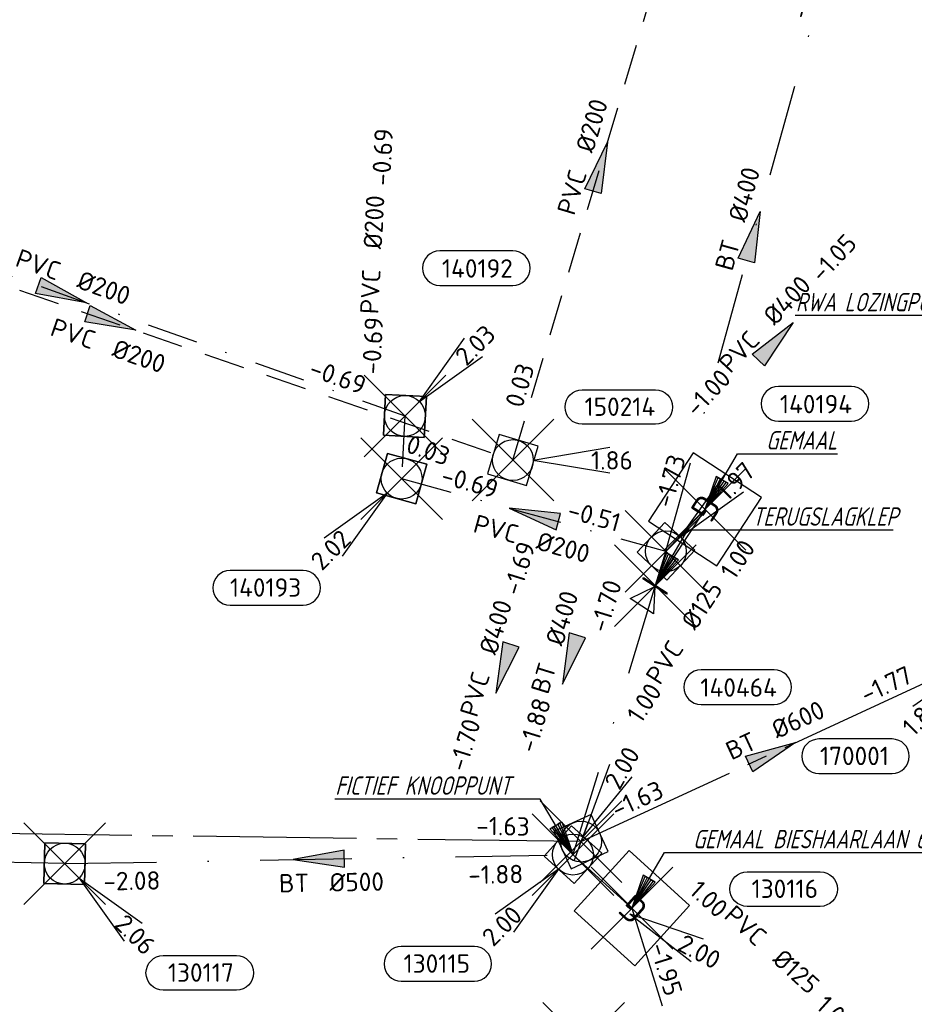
# Model space of a CAD drawing. Header units: metres. Extents: x 153343 to 157271, y 461673 to 467005.
# Tile 149 of 191: x 153904 to 153970, y 466646 to 466718. Entities that reach past the tile are written whole.
import ezdxf
from ezdxf.enums import TextEntityAlignment as Align
from ezdxf.lldxf.tags import DXFTag

# ---------------------------------------------------------------- set-up
doc = ezdxf.new("R2010")
doc.units = ezdxf.units.M
doc.header["$LTSCALE"] = 0.75
doc.header["$PDMODE"] = 3
doc.header["$PDSIZE"] = 3
for name, pattern in [('RI-GWA_BETON', [22, 16, -2, 2, -2]), ('RI-HWA_PVC', [6.4, 4, -2.4]), ('RI-RELINEN', [38, 10, -4, 0, -4, 4, -4, 4, -4, 0, -4]), ('RI-VWA_BETON', [19, 9, -5, 0, -5]), ('RI-VWA_PVC', [11, 5, -3, 0, -3])]:
    doc.linetypes.add(name, pattern=pattern)
doc.layers.get('0').update_dxf_attribs({"lineweight": 25})
doc.layers.get('defpoints').update_dxf_attribs({"lineweight": 25})
for name, color, linetype in [('B-OI-RI-AANPIJLING', 1, 'Continuous'), ('B-OI-RI-GWA_RIOOLPUT_INSPECTIEPUT-S @ 0.75', 11, 'Continuous'), ('B-OI-RI-GWA_TRANSPORTLEIDING_BETON_500-G', 11, 'RI-GWA_BETON'), ('B-OI-RI-GWA_TRANSPORTLEIDING_BETON_600-G', 11, 'RI-GWA_BETON'), ('B-OI-RI-HWA_PUTNUMMER-S @ 0.75', 151, 'Continuous'), ('B-OI-RI-HWA_TRANSPORTLEIDING_PVC_200-G', 151, 'RI-HWA_PVC'), ('B-OI-RI-PERSLEIDING_TRANSPORTLEIDING_PVC_125-G', 210, 'RI-PERS'), ('B-OI-RI-VWA_PUTNUMMER-S @ 0.75', 33, 'Continuous'), ('B-OI-RI-VWA_TRANSPORTLEIDING_B+RELINED_280-G', 33, 'RI-RELINEN'), ('B-OI-RI-VWA_TRANSPORTLEIDING_BETON_400-G', 33, 'RI-VWA_BETON'), ('B-OI-RI-VWA_TRANSPORTLEIDING_BETON_500-G', 33, 'RI-VWA_BETON'), ('B-OI-RI-VWA_TRANSPORTLEIDING_PVC_200-G', 33, 'RI-VWA_PVC'), ('B-OI-RI-VWA_TRANSPORTLEIDING_PVC_400-G', 33, 'RI-VWA_PVC'), ('fictief knooppunt', 7, 'Continuous'), ('gemaal', 7, 'Continuous')]:
    doc.layers.add(name, color=color, linetype=linetype)
for name, color, linetype, lineweight in [('B-OI-RI-GWA_PUTNUMMER-S @ 0.75', 11, 'Continuous', 25), ('B-OI-RI-GWA_STROOMRICHTING-S @ 0.75', 11, 'Continuous', 25), ('B-OI-RI-HWA_RIOOLPUT_INSPECTIEPUT-S', 151, 'Continuous', 25), ('B-OI-RI-HWA_STROOMRICHTING-S @ 0.75', 151, 'Continuous', 25), ('B-OI-RI-PERSLEIDING_GEMAAL-S @ 0.75', 210, 'Continuous', 25), ('B-OI-RI-VWA_HULPSTUK-S @ 0.75', 33, 'Continuous', 25), ('B-OI-RI-VWA_RIOOLPUT_INSPECTIEPUT_BETON-S', 33, 'Continuous', 25), ('B-OI-RI-VWA_STROOMRICHTING-S @ 0.75', 33, 'Continuous', 25), ('N-OI-RI-BIJZONDERDERHEDEN-T18', 134, 'Continuous', 18)]:
    doc.layers.add(name, color=color, linetype=linetype, lineweight=lineweight)
for name, color, linetype, plot in [('inspectieput', 7, 'Continuous', False), ('schildmuur', 7, 'Continuous', False), ('terugslagklep', 7, 'Continuous', False)]:
    doc.layers.add(name, color=color, linetype=linetype, plot=plot)
doc.styles.add('NLCS-ISO', font='isocpeur.ttf')
doc.styles.add('NLCS-ISO-M750-T18_CURSIEF', font='NLCS-ISO.ttf', dxfattribs={"oblique": 15, "height": 1.35})
doc.styles.get("Standard").update_dxf_attribs({"font": 'txt.shx'})
tags = doc.linetypes.add('RI-PERS', pattern='A,7,-2,["P",Standard,S=1.8,R=0,X=-0.5,Y=-0.9],-2,7,-2,[102,NLCS.SHX,S=1,R=180,X=0,Y=0],-2', length=22).pattern_tags.tags
tags[6] = DXFTag(74, 10)

# ---------------------------------------------------------------- blocks, each defined once
blk = doc.blocks.new('*U35')
at = {"ltscale": 0.1, "style": 'NLCS-ISO'}
for tag, p in [('BOBL', (-5.662, 0)), ('MAT', (-1, 0.5))]:
    blk.add_attdef(tag, text='', height=1.8, dxfattribs=at).set_placement(p, align=Align.BOTTOM_RIGHT)
for tag, p in [('DIA', (1, 0.5)), ('BOBR', (7.216, 0.003))]:
    blk.add_attdef(tag, text='', height=1.8, dxfattribs=at).set_placement(p, align=Align.BOTTOM_LEFT)
at = {"layer": 'defpoints', "ltscale": 0.1, "style": 'NLCS-ISO', "flags": 1}
blk.add_attdef('JVA', text='', height=1.8, dxfattribs=at).set_placement((0, -1), align=Align.TOP_CENTER)
blk = doc.blocks.new('*U2411')
at = {"ltscale": 0.1}
blk.add_hatch(color=256, dxfattribs=at).paths.add_polyline_path([(-2.5, 0), (2.5, -0.833), (2.5, 0.833)])
at = {"ltscale": 0.1, "flags": 128}
blk.add_lwpolyline([(-2.5, 0), (2.5, -0.833), (2.5, 0.833)], close=True, dxfattribs=at)
at = {"ltscale": 0.1, "style": 'NLCS-ISO'}
for tag, p in [('BOBL', (-14.022, 0)), ('MAT', (-1, 0.5))]:
    blk.add_attdef(tag, text='', height=1.8, dxfattribs=at).set_placement(p, align=Align.BOTTOM_RIGHT)
for tag, p in [('DIA', (1, 0.5)), ('BOBR', (13.076, -0.001))]:
    blk.add_attdef(tag, text='', height=1.8, dxfattribs=at).set_placement(p, align=Align.BOTTOM_LEFT)
at = {"layer": 'defpoints', "ltscale": 0.1, "style": 'NLCS-ISO', "flags": 1}
blk.add_attdef('JVA', text='', height=1.8, dxfattribs=at).set_placement((0, -1), align=Align.TOP_CENTER)
blk = doc.blocks.new('*U2423')
at = {"ltscale": 0.1}
blk.add_hatch(color=256, dxfattribs=at).paths.add_polyline_path([(2.5, 0), (-2.5, -0.833), (-2.5, 0.833)])
at = {"ltscale": 0.1, "flags": 128}
blk.add_lwpolyline([(2.5, 0), (-2.5, -0.833), (-2.5, 0.833)], close=True, dxfattribs=at)
at = {"ltscale": 0.1, "style": 'NLCS-ISO'}
for tag, p in [('BOBL', (-20.642, 0)), ('MAT', (-1, 0.5))]:
    blk.add_attdef(tag, text='', height=1.8, dxfattribs=at).set_placement(p, align=Align.BOTTOM_RIGHT)
for tag, p in [('DIA', (1, 0.5)), ('BOBR', (19.696, -0.006))]:
    blk.add_attdef(tag, text='', height=1.8, dxfattribs=at).set_placement(p, align=Align.BOTTOM_LEFT)
at = {"layer": 'defpoints', "ltscale": 0.1, "style": 'NLCS-ISO', "flags": 1}
blk.add_attdef('JVA', text='', height=1.8, dxfattribs=at).set_placement((0, -1), align=Align.TOP_CENTER)
blk = doc.blocks.new('*U2424')
at = {"ltscale": 0.1}
blk.add_hatch(color=256, dxfattribs=at).paths.add_polyline_path([(2.5, 0), (-2.5, -0.833), (-2.5, 0.833)])
at = {"ltscale": 0.1, "flags": 128}
blk.add_lwpolyline([(2.5, 0), (-2.5, -0.833), (-2.5, 0.833)], close=True, dxfattribs=at)
at = {"ltscale": 0.1, "style": 'NLCS-ISO'}
for tag, p in [('BOBL', (-32.216, -3.24)), ('MAT', (-1, -3.74))]:
    blk.add_attdef(tag, text='', height=1.8, dxfattribs=at).set_placement(p, align=Align.BOTTOM_RIGHT)
for tag, p in [('BOBR', (31.27, -3.226)), ('DIA', (1, -3.74))]:
    blk.add_attdef(tag, text='', height=1.8, dxfattribs=at).set_placement(p, align=Align.BOTTOM_LEFT)
at = {"layer": 'defpoints', "ltscale": 0.1, "style": 'NLCS-ISO', "flags": 1}
blk.add_attdef('JVA', text='', height=1.8, dxfattribs=at).set_placement((0, -1), align=Align.TOP_CENTER)
blk = doc.blocks.new('*U2201')
at = {"ltscale": 0.1}
blk.add_hatch(color=256, dxfattribs=at).paths.add_polyline_path([(-2.5, 0), (2.5, -0.833), (2.5, 0.833)])
at = {"ltscale": 0.1, "flags": 128}
blk.add_lwpolyline([(-2.5, 0), (2.5, -0.833), (2.5, 0.833)], close=True, dxfattribs=at)
at = {"ltscale": 0.1, "style": 'NLCS-ISO'}
for tag, p in [('BOBL', (-4.439, 0)), ('MAT', (-1, 0.5))]:
    blk.add_attdef(tag, text='', height=1.8, dxfattribs=at).set_placement(p, align=Align.BOTTOM_RIGHT)
for tag, p in [('DIA', (1, 0.5)), ('BOBR', (3.493, -3.243))]:
    blk.add_attdef(tag, text='', height=1.8, dxfattribs=at).set_placement(p, align=Align.BOTTOM_LEFT)
at = {"layer": 'defpoints', "ltscale": 0.1, "style": 'NLCS-ISO', "flags": 1}
blk.add_attdef('JVA', text='', height=1.8, dxfattribs=at).set_placement((0, -1), align=Align.TOP_CENTER)
blk = doc.blocks.new('*U66')
at = {"ltscale": 0.1}
blk.add_hatch(color=256, dxfattribs=at).paths.add_polyline_path([(2.5, 0), (-2.5, -0.833), (-2.5, 0.833)])
at = {"ltscale": 0.1, "flags": 128}
blk.add_lwpolyline([(2.5, 0), (-2.5, -0.833), (-2.5, 0.833)], close=True, dxfattribs=at)
at = {"ltscale": 0.1, "style": 'NLCS-ISO'}
for tag, p in [('BOBL', (-5.662, 0)), ('MAT', (-1, 0.5))]:
    blk.add_attdef(tag, text='', height=1.8, dxfattribs=at).set_placement(p, align=Align.BOTTOM_RIGHT)
for tag, p in [('DIA', (1, 0.5)), ('BOBR', (7.216, 0.003))]:
    blk.add_attdef(tag, text='', height=1.8, dxfattribs=at).set_placement(p, align=Align.BOTTOM_LEFT)
at = {"layer": 'defpoints', "ltscale": 0.1, "style": 'NLCS-ISO', "flags": 1}
blk.add_attdef('JVA', text='', height=1.8, dxfattribs=at).set_placement((0, -1), align=Align.TOP_CENTER)
blk = doc.blocks.new('*U80')
at = {"ltscale": 0.1}
blk.add_hatch(color=256, dxfattribs=at).paths.add_polyline_path([(-2.5, 0), (2.5, -0.833), (2.5, 0.833)])
at = {"ltscale": 0.1, "flags": 128}
blk.add_lwpolyline([(-2.5, 0), (2.5, -0.833), (2.5, 0.833)], close=True, dxfattribs=at)
at = {"ltscale": 0.1, "style": 'NLCS-ISO'}
for tag, p in [('BOBL', (-5.662, 0)), ('MAT', (-1, 0.5))]:
    blk.add_attdef(tag, text='', height=1.8, dxfattribs=at).set_placement(p, align=Align.BOTTOM_RIGHT)
for tag, p in [('DIA', (1, 0.5)), ('BOBR', (7.216, 0.003))]:
    blk.add_attdef(tag, text='', height=1.8, dxfattribs=at).set_placement(p, align=Align.BOTTOM_LEFT)
at = {"layer": 'defpoints', "ltscale": 0.1, "style": 'NLCS-ISO', "flags": 1}
blk.add_attdef('JVA', text='', height=1.8, dxfattribs=at).set_placement((0, -1), align=Align.TOP_CENTER)
blk = doc.blocks.new('*U2192')
at = {"ltscale": 0.1}
blk.add_hatch(color=256, dxfattribs=at).paths.add_polyline_path([(2.5, 0), (-2.5, -0.833), (-2.5, 0.833)])
at = {"ltscale": 0.1, "flags": 128}
blk.add_lwpolyline([(2.5, 0), (-2.5, -0.833), (-2.5, 0.833)], close=True, dxfattribs=at)
at = {"ltscale": 0.1, "style": 'NLCS-ISO'}
for tag, p in [('BOBL', (-22.705, 0)), ('MAT', (-1, 0.5))]:
    blk.add_attdef(tag, text='', height=1.8, dxfattribs=at).set_placement(p, align=Align.BOTTOM_RIGHT)
for tag, p in [('DIA', (1, 0.5)), ('BOBR', (21.759, -0.007))]:
    blk.add_attdef(tag, text='', height=1.8, dxfattribs=at).set_placement(p, align=Align.BOTTOM_LEFT)
at = {"layer": 'defpoints', "ltscale": 0.1, "style": 'NLCS-ISO', "flags": 1}
blk.add_attdef('JVA', text='', height=1.8, dxfattribs=at).set_placement((0, -1), align=Align.TOP_CENTER)
blk = doc.blocks.new('*U2204')
at = {"ltscale": 0.1}
blk.add_hatch(color=256, dxfattribs=at).paths.add_polyline_path([(-2.5, 0), (2.5, -0.833), (2.5, 0.833)])
at = {"ltscale": 0.1, "flags": 128}
blk.add_lwpolyline([(-2.5, 0), (2.5, -0.833), (2.5, 0.833)], close=True, dxfattribs=at)
at = {"ltscale": 0.1, "style": 'NLCS-ISO'}
for tag, p in [('BOBL', (-4.083, 0)), ('MAT', (-1, -3.74))]:
    blk.add_attdef(tag, text='', height=1.8, dxfattribs=at).set_placement(p, align=Align.BOTTOM_RIGHT)
for tag, p in [('BOBR', (3.137, 0.01)), ('DIA', (1, -3.74))]:
    blk.add_attdef(tag, text='', height=1.8, dxfattribs=at).set_placement(p, align=Align.BOTTOM_LEFT)
at = {"layer": 'defpoints', "ltscale": 0.1, "style": 'NLCS-ISO', "flags": 1}
blk.add_attdef('JVA', text='', height=1.8, dxfattribs=at).set_placement((0, -1), align=Align.TOP_CENTER)
blk = doc.blocks.new('*U2205')
at = {"ltscale": 0.1}
blk.add_hatch(color=256, dxfattribs=at).paths.add_polyline_path([(2.5, 0), (-2.5, -0.833), (-2.5, 0.833)])
at = {"ltscale": 0.1, "flags": 128}
blk.add_lwpolyline([(2.5, 0), (-2.5, -0.833), (-2.5, 0.833)], close=True, dxfattribs=at)
at = {"ltscale": 0.1, "style": 'NLCS-ISO'}
for tag, p in [('BOBL', (-26.266, 0)), ('MAT', (-1, 0.5))]:
    blk.add_attdef(tag, text='', height=1.8, dxfattribs=at).set_placement(p, align=Align.BOTTOM_RIGHT)
for tag, p in [('DIA', (1, 0.5)), ('BOBR', (25.32, -0.009))]:
    blk.add_attdef(tag, text='', height=1.8, dxfattribs=at).set_placement(p, align=Align.BOTTOM_LEFT)
at = {"layer": 'defpoints', "ltscale": 0.1, "style": 'NLCS-ISO', "flags": 1}
blk.add_attdef('JVA', text='', height=1.8, dxfattribs=at).set_placement((0, -1), align=Align.TOP_CENTER)
blk = doc.blocks.new('*U361')
at = {"ltscale": 0.1}
blk.add_hatch(color=256, dxfattribs=at).paths.add_polyline_path([(-2.5, 0), (2.5, -0.833), (2.5, 0.833)])
at = {"ltscale": 0.1, "flags": 128}
blk.add_lwpolyline([(-2.5, 0), (2.5, -0.833), (2.5, 0.833)], close=True, dxfattribs=at)
at = {"ltscale": 0.1, "style": 'NLCS-ISO'}
for tag, p in [('BOBL', (-15.553, -3.24)), ('MAT', (-1, -3.74))]:
    blk.add_attdef(tag, text='', height=1.8, dxfattribs=at).set_placement(p, align=Align.BOTTOM_RIGHT)
for tag, p in [('BOBR', (14.607, -3.238)), ('DIA', (1, -3.74))]:
    blk.add_attdef(tag, text='', height=1.8, dxfattribs=at).set_placement(p, align=Align.BOTTOM_LEFT)
at = {"layer": 'defpoints', "ltscale": 0.1, "style": 'NLCS-ISO', "flags": 1}
blk.add_attdef('JVA', text='', height=1.8, dxfattribs=at).set_placement((0, -1), align=Align.TOP_CENTER)
blk = doc.blocks.new('*U362')
at = {"ltscale": 0.1}
blk.add_hatch(color=256, dxfattribs=at).paths.add_polyline_path([(2.5, 0), (-2.5, -0.833), (-2.5, 0.833)])
at = {"ltscale": 0.1, "flags": 128}
blk.add_lwpolyline([(2.5, 0), (-2.5, -0.833), (-2.5, 0.833)], close=True, dxfattribs=at)
at = {"ltscale": 0.1, "style": 'NLCS-ISO'}
for tag, p in [('BOBL', (-11.295, 0)), ('MAT', (-1, 0.5))]:
    blk.add_attdef(tag, text='', height=1.8, dxfattribs=at).set_placement(p, align=Align.BOTTOM_RIGHT)
for tag, p in [('DIA', (1, 0.5)), ('BOBR', (10.349, 0.001))]:
    blk.add_attdef(tag, text='', height=1.8, dxfattribs=at).set_placement(p, align=Align.BOTTOM_LEFT)
at = {"layer": 'defpoints', "ltscale": 0.1, "style": 'NLCS-ISO', "flags": 1}
blk.add_attdef('JVA', text='', height=1.8, dxfattribs=at).set_placement((0, -1), align=Align.TOP_CENTER)
blk = doc.blocks.new('*U375')
at = {"ltscale": 0.1, "style": 'NLCS-ISO'}
for tag, p in [('BOBL', (-66.076, 0)), ('MAT', (-1, 0.5))]:
    blk.add_attdef(tag, text='', height=1.8, dxfattribs=at).set_placement(p, align=Align.BOTTOM_RIGHT)
for tag, p in [('DIA', (1, 0.5)), ('BOBR', (65.13, -0.037))]:
    blk.add_attdef(tag, text='', height=1.8, dxfattribs=at).set_placement(p, align=Align.BOTTOM_LEFT)
at = {"layer": 'defpoints', "ltscale": 0.1, "style": 'NLCS-ISO', "flags": 1}
blk.add_attdef('JVA', text='', height=1.8, dxfattribs=at).set_placement((0, -1), align=Align.TOP_CENTER)
blk = doc.blocks.new('*U241')
for q in [(-7.601, -5.834), (-5.834, -7.601)]:
    blk.add_line((-1.414, -1.414), q)
blk.add_lwpolyline([(-16.81, -12.391), (-9.652, -12.391, 1), (-9.652, -9.007), (-16.81, -9.007, 1)], format="xyb", close=True)
at = {"ltscale": 0.1, "style": 'NLCS-ISO'}
blk.add_attdef('PUTHGT', text='', height=1.8, rotation=45, dxfattribs=at).set_placement((-8.443, -8.482), align=Align.MIDDLE_LEFT)
blk.add_attdef('PUTNR', text='', height=1.8, dxfattribs=at).set_placement((-13.333, -8.867), align=Align.MIDDLE_CENTER)
blk = doc.blocks.new('SRI-GEMAAL-SO')
at = {"lineweight": -3, "flags": 128}
blk.add_lwpolyline([(-4, -4), (4, -4), (4, 4), (-4, 4)], close=True, dxfattribs=at)
at = {"ltscale": 0.1, "style": 'NLCS-ISO'}
blk.add_text('G', height=2.5, dxfattribs=at).set_placement((-0.167, -0.007), align=Align.MIDDLE_CENTER)
blk = doc.blocks.new('B-SRI-PUT_HWA-SO')
at = {"lineweight": -3, "flags": 128}
blk.add_lwpolyline([(-2, -2), (2, -2), (2, 2), (-2, 2)], close=True, dxfattribs=at)
at = {"lineweight": -3}
blk.add_circle((0, 0), 2, dxfattribs=at)
blk = doc.blocks.new('*U243')
for q in [(9.5, 1.25), (9.5, -1.25)]:
    blk.add_line((2, 0), q)
blk.add_lwpolyline([(13.956, 3.502), (6.798, 3.502, -1), (6.798, 6.886), (13.956, 6.886, -1)], format="xyb", close=True)
at = {"ltscale": 0.1, "style": 'NLCS-ISO'}
blk.add_attdef('PUTNR', text='', height=1.8, dxfattribs=at).set_placement((10.479, 7.027), align=Align.MIDDLE_CENTER)
blk.add_attdef('PUTHGT', text='', height=1.8, dxfattribs=at).set_placement((7.648, -0.028), align=Align.MIDDLE_LEFT)
blk = doc.blocks.new('*U256')
for q in [(3.627, 8.869), (5.798, 7.629)]:
    blk.add_line((0.992, 1.737), q)
blk.add_lwpolyline([(19.706, 18.092), (12.548, 18.092, 1), (12.548, 14.708), (19.706, 14.708, 1)], format="xyb", close=True)
at = {"ltscale": 0.1, "style": 'NLCS-ISO'}
blk.add_attdef('PUTNR', text='', height=1.8, dxfattribs=at).set_placement((16.229, 16.368), align=Align.MIDDLE_CENTER)
blk.add_attdef('PUTHGT', text='', height=1.8, rotation=60.26243, dxfattribs=at).set_placement((3.769, 6.655), align=Align.MIDDLE_LEFT)
blk = doc.blocks.new('SRI-HULP_KEERKLEP-SO')
at = {"ltscale": 0.1}
blk.add_hatch(color=256, dxfattribs=at).paths.add_polyline_path([(0, -1.373), (-0.105, -1.373), (-0.105, 1.373), (0, 1.373)])
for p, q in [((-2.409, 1.373), (-0.105, 0)), ((-0.105, 0), (-2.409, -1.373))]:
    blk.add_line(p, q)
for p, q in [((-2.409, -1.373), (-2.409, 1.373)), ((-0.105, -1.373), (-0.105, 1.373)), ((0, -1.373), (0, 1.373)), ((-0.105, 0), (0, 0))]:
    blk.add_line(p, q, dxfattribs=at)
at = {"ltscale": 0.1, "flags": 128}
blk.add_lwpolyline([(0, -1.373), (-0.105, -1.373), (-0.105, 1.373), (0, 1.373)], close=True, dxfattribs=at)
blk = doc.blocks.new('*U263')
for q in [(5.834, 7.601), (7.601, 5.834)]:
    blk.add_line((1.414, 1.414), q)
blk.add_lwpolyline([(18.171, 16.139), (11.013, 16.139, 1), (11.013, 12.754), (18.171, 12.754, 1)], format="xyb", close=True)
at = {"ltscale": 0.1, "style": 'NLCS-ISO'}
blk.add_attdef('PUTNR', text='', height=1.8, dxfattribs=at).set_placement((14.694, 14.414), align=Align.MIDDLE_CENTER)
blk.add_attdef('PUTHGT', text='', height=1.8, rotation=45, dxfattribs=at).set_placement((5.388, 5.428), align=Align.MIDDLE_LEFT)
blk = doc.blocks.new('*U264')
for q in [(-7.601, -5.834), (-5.834, -7.601)]:
    blk.add_line((-1.414, -1.414), q)
blk.add_lwpolyline([(-16.81, -12.391), (-9.652, -12.391, 1), (-9.652, -9.007), (-16.81, -9.007, 1)], format="xyb", close=True)
at = {"ltscale": 0.1, "style": 'NLCS-ISO'}
blk.add_attdef('PUTHGT', text='', height=1.8, rotation=45, dxfattribs=at).set_placement((-8.443, -8.482), align=Align.MIDDLE_LEFT)
blk.add_attdef('PUTNR', text='', height=1.8, dxfattribs=at).set_placement((-13.333, -8.867), align=Align.MIDDLE_CENTER)
blk = doc.blocks.new('*U265')
for q in [(5.834, 7.601), (7.601, 5.834)]:
    blk.add_line((1.414, 1.414), q)
blk.add_lwpolyline([(10.567, 16.171), (3.409, 16.171, 1), (3.409, 12.787), (10.567, 12.787, 1)], format="xyb", close=True)
at = {"ltscale": 0.1, "style": 'NLCS-ISO'}
blk.add_attdef('PUTNR', text='', height=1.8, dxfattribs=at).set_placement((7.091, 14.446), align=Align.MIDDLE_CENTER)
blk.add_attdef('PUTHGT', text='', height=1.8, rotation=45, dxfattribs=at).set_placement((5.388, 5.428), align=Align.MIDDLE_LEFT)
blk = doc.blocks.new('*U321')
for q in [(5.834, -7.601), (7.601, -5.834)]:
    blk.add_line((1.414, -1.414), q)
blk.add_lwpolyline([(16.81, -12.391), (9.652, -12.391, -1), (9.652, -9.007), (16.81, -9.007, -1)], format="xyb", close=True)
at = {"ltscale": 0.1, "style": 'NLCS-ISO'}
blk.add_attdef('PUTHGT', text='', height=1.8, rotation=315, dxfattribs=at).set_placement((5.388, -5.428), align=Align.MIDDLE_LEFT)
blk.add_attdef('PUTNR', text='', height=1.8, dxfattribs=at).set_placement((13.333, -8.867), align=Align.MIDDLE_CENTER)
blk = doc.blocks.new('B-SRI-PUT_GWA-SO')
blk.add_line((-1.414, -1.414), (1.414, 1.414))
at = {"lineweight": -3, "flags": 128}
blk.add_lwpolyline([(2, -2), (2, 2), (-2, 2), (-2, -2)], close=True, dxfattribs=at)
at = {"lineweight": -3}
blk.add_circle((0, 0), 2, dxfattribs=at)
blk = doc.blocks.new('*U322')
for q in [(7.763, -5.617), (8.952, -3.418)]:
    blk.add_line((1.759, -0.951), q)
blk.add_lwpolyline([(20.41, -0.226), (13.252, -0.226, -1), (13.252, 3.158), (20.41, 3.158, -1)], format="xyb", close=True)
at = {"ltscale": 0.1, "style": 'NLCS-ISO'}
blk.add_attdef('PUTNR', text='', height=1.8, dxfattribs=at).set_placement((16.933, 3.299), align=Align.MIDDLE_CENTER)
blk.add_attdef('PUTHGT', text='', height=1.8, rotation=331.60662, dxfattribs=at).set_placement((6.715, -3.661), align=Align.MIDDLE_LEFT)
blk = doc.blocks.new('B-SRI-PUT_VWA-SO')
at = {"flags": 128}
blk.add_lwpolyline([(-2, 2), (2, 2), (2, -2), (-2, -2)], close=True, dxfattribs=at)
at = {"lineweight": -3, "flags": 128}
blk.add_lwpolyline([(2, -2), (2, 2), (-2, 2), (-2, -2)], close=True, dxfattribs=at)
at = {"lineweight": -3}
blk.add_circle((0, 0), 2, dxfattribs=at)

msp = doc.modelspace()

# ---------------------------------------------------------------- linework, layer by layer
at = {"layer": 'B-OI-RI-AANPIJLING', "transparency": 33554610, "flags": 128}
for points in [[(153985.56, 466692.16), (153983.856, 466694.059), (153984.736, 466694.575), (153985.56, 466692.16), (153984.589, 466694.489), (153984.443, 466694.403), (153985.56, 466692.16), (153984.149, 466694.231), (153984.003, 466694.145), (153985.56, 466692.16), (153983.166, 466696.244), (153960.831, 466696.244)], [(153954.2, 466682.01), (153955.904, 466683.909), (153955.024, 466684.425), (153954.2, 466682.01), (153955.171, 466684.339), (153955.317, 466684.253), (153954.2, 466682.01), (153955.611, 466684.081), (153955.757, 466683.995), (153954.2, 466682.01), (153956.594, 466686.094), (153963.936, 466686.094)], [(153950.55, 466676.41), (153952.254, 466678.309), (153951.374, 466678.825), (153950.55, 466676.41), (153951.521, 466678.739), (153951.667, 466678.653), (153950.55, 466676.41), (153951.961, 466678.481), (153952.107, 466678.395), (153950.55, 466676.41), (153952.944, 466680.494), (153968.03, 466680.494)], [(153944.5, 466656.65), (153942.796, 466658.549), (153943.676, 466659.065), (153944.5, 466656.65), (153943.529, 466658.979), (153943.383, 466658.893), (153944.5, 466656.65), (153943.089, 466658.721), (153942.943, 466658.635), (153944.5, 466656.65), (153942.106, 466660.734), (153927.019, 466660.734)], [(153948.83, 466652.72), (153950.534, 466654.619), (153949.654, 466655.135), (153948.83, 466652.72), (153949.801, 466655.049), (153949.947, 466654.963), (153948.83, 466652.72), (153950.241, 466654.791), (153950.387, 466654.705), (153948.83, 466652.72), (153951.224, 466656.804), (153982.338, 466656.804)]]:
    msp.add_lwpolyline(points, dxfattribs=at)
at = {"layer": 'B-OI-RI-GWA_TRANSPORTLEIDING_BETON_500-G', "transparency": 33554610}
msp.add_line((153945.1, 466657.61), (153831.99, 466659.15), dxfattribs=at)
at = {"layer": 'B-OI-RI-GWA_TRANSPORTLEIDING_BETON_600-G', "transparency": 33554610}
msp.add_line((153945.1, 466657.61), (153973.2, 466670.58), dxfattribs=at)
at = {"layer": 'B-OI-RI-HWA_TRANSPORTLEIDING_PVC_200-G', "transparency": 33554610}
for p, q in [((153940.09, 466685.63), (153952.92, 466728.73)), ((153881.15, 466705.91), (153940.09, 466685.63))]:
    msp.add_line(p, q, dxfattribs=at)
at = {"layer": 'B-OI-RI-PERSLEIDING_TRANSPORTLEIDING_PVC_125-G', "transparency": 33554610}
for p, q in [((153954.2, 466682.01), (153950.55, 466676.41)), ((153944.5, 466656.65), (153948.83, 466652.72))]:
    msp.add_line(p, q, dxfattribs=at)
at = {"layer": 'B-OI-RI-VWA_TRANSPORTLEIDING_B+RELINED_280-G', "transparency": 33554610}
msp.add_line((153948.83, 466652.72), (153959.2, 466619.25), dxfattribs=at)
at = {"layer": 'B-OI-RI-VWA_TRANSPORTLEIDING_BETON_400-G', "transparency": 33554610}
for p, q in [((153951.33, 466678.93), (153964.16, 466725.25)), ((153950.55, 466676.41), (153944.5, 466656.65))]:
    msp.add_line(p, q, dxfattribs=at)
at = {"layer": 'B-OI-RI-VWA_TRANSPORTLEIDING_BETON_500-G', "transparency": 33554610}
for q in [(153830.8, 466657.78), (153944.5, 466656.65)]:
    msp.add_line((153907.17, 466655.99), q, dxfattribs=at)
at = {"layer": 'B-OI-RI-VWA_TRANSPORTLEIDING_PVC_200-G', "transparency": 33554610}
for p, q in [((153881.84, 466706.76), (153932.16, 466688.87)), ((153932.16, 466688.87), (153931.92, 466684.27)), ((153931.92, 466684.27), (153951.33, 466678.93))]:
    msp.add_line(p, q, dxfattribs=at)
at = {"layer": 'B-OI-RI-VWA_TRANSPORTLEIDING_PVC_400-G', "transparency": 33554610}
for q in [(153954.2, 466682.01), (153950.55, 466676.41)]:
    msp.add_line((153951.33, 466678.93), q, dxfattribs=at)
at = {"layer": 'fictief knooppunt', "color": 0, "transparency": 33554610}
msp.add_point((153944.5, 466656.65), dxfattribs=at)
at = {"layer": 'gemaal', "color": 0, "transparency": 33554610}
for p in [(153954.2, 466682.01), (153948.83, 466652.72)]:
    msp.add_point(p, dxfattribs=at)
at = {"layer": 'inspectieput', "color": 0, "transparency": 33554610}
for p in [(153932.16, 466688.87), (153940.09, 466685.63), (153931.92, 466684.27), (153951.33, 466678.93), (153945.1, 466657.61), (153944.5, 466656.65), (153944.5, 466656.65), (153907.17, 466655.99)]:
    msp.add_point(p, dxfattribs=at)
at = {"layer": 'inspectieput'}
for p in [(153932.16, 466688.87), (153932.16, 466688.87), (153940.09, 466685.63), (153940.09, 466685.63), (153931.92, 466684.27), (153931.92, 466684.27), (153951.33, 466678.93), (153951.33, 466678.93), (153945.1, 466657.61), (153945.1, 466657.61), (153944.5, 466656.65), (153944.5, 466656.65), (153944.5, 466656.65), (153944.5, 466656.65), (153907.17, 466655.99), (153907.17, 466655.99)]:
    msp.add_point(p, dxfattribs=at)
at = {"layer": 'schildmuur', "color": 0, "transparency": 33554610}
msp.add_point((153945.3, 466642.8), dxfattribs=at)
at = {"layer": 'terugslagklep', "color": 0, "transparency": 33554610}
msp.add_point((153950.55, 466676.41), dxfattribs=at)

# ---------------------------------------------------------------- block references
at = {"layer": 'B-OI-RI-GWA_PUTNUMMER-S @ 0.75', "color": 0, "transparency": 33554610}
ref = msp.add_blockref('*U322', (153947.361, 466653.022), dxfattribs=dict(at, xscale=0.75, yscale=0.75, zscale=0.75))
ref.add_attrib('PUTNR', '130116', dxfattribs={"layer": '0', "ltscale": 0.1, "height": 1.35, "style": 'NLCS-ISO'}).set_placement((153960.06, 466654.146), align=Align.MIDDLE_CENTER)
ref.add_attrib('PUTHGT', '2.00', dxfattribs={"layer": '0', "ltscale": 0.1, "height": 1.35, "rotation": 331.60662, "style": 'NLCS-ISO'}).set_placement((153952.397, 466650.276), align=Align.MIDDLE_LEFT)
at = {"layer": 'B-OI-RI-GWA_RIOOLPUT_INSPECTIEPUT-S @ 0.75', "color": 0, "transparency": 33554610, "xscale": 0.75, "yscale": 0.75, "zscale": 0.75, "rotation": 24.77643357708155}
msp.add_blockref('B-SRI-PUT_GWA-SO', (153945.1, 466657.61), dxfattribs=at)
at = {"layer": 'B-OI-RI-GWA_RIOOLPUT_INSPECTIEPUT-S @ 0.75', "xscale": 0.75, "yscale": 0.75, "zscale": 0.75, "rotation": 24.77643357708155}
msp.add_blockref('B-SRI-PUT_GWA-SO', (153945.1, 466657.61), dxfattribs=at)
msp.add_blockref('B-SRI-PUT_GWA-SO', (153945.1, 466657.61), dxfattribs=at)
at = {"layer": 'B-OI-RI-GWA_STROOMRICHTING-S @ 0.75', "color": 0, "transparency": 33554610, "xscale": 0.75, "yscale": 0.75, "zscale": 0.75, "rotation": 24.77643357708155}
msp.add_blockref('*U362', (153959.15, 466664.095), dxfattribs=at).add_auto_attribs({'MAT': 'BT', 'DIA': '%%c600', 'BOBL': '-1.63', 'BOBR': '-1.77'})
at = {"layer": 'B-OI-RI-GWA_STROOMRICHTING-S @ 0.75', "color": 0, "transparency": 33554610}
ref = msp.add_blockref('*U375', (153888.545, 466658.38), dxfattribs=dict(at, xscale=0.7499999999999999, yscale=0.7499999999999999, zscale=0.7499999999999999, rotation=359.2199624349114))
ref.add_attrib('BOBR', '-1.63', dxfattribs={"layer": '0', "ltscale": 0.1, "height": 1.35, "rotation": 359.21996, "style": 'NLCS-ISO'}).set_placement((153937.387, 466657.687), align=Align.BOTTOM_LEFT)
at = {"layer": 'B-OI-RI-HWA_PUTNUMMER-S @ 0.75', "color": 0, "transparency": 33554610}
ref = msp.add_blockref('*U243', (153940.09, 466685.63), dxfattribs=dict(at, xscale=0.75, yscale=0.75, zscale=0.75))
ref.add_attrib('PUTNR', '150214', dxfattribs={"layer": '0', "ltscale": 0.1, "height": 1.35, "style": 'NLCS-ISO'}).set_placement((153947.949, 466689.55), align=Align.MIDDLE_CENTER)
ref.add_attrib('PUTHGT', '1.86', dxfattribs={"layer": '0', "ltscale": 0.1, "height": 1.35, "style": 'NLCS-ISO'}).set_placement((153945.826, 466685.609), align=Align.MIDDLE_LEFT)
ref = msp.add_blockref('*U241', (153975.18, 466671.9), dxfattribs=dict(at, xscale=0.75, yscale=0.75, zscale=0.75))
ref.add_attrib('PUTNR', '170001', dxfattribs={"layer": '0', "ltscale": 0.1, "height": 1.35, "style": 'NLCS-ISO'}).set_placement((153965.18, 466663.9), align=Align.MIDDLE_CENTER)
ref.add_attrib('PUTHGT', '1.89', dxfattribs={"layer": '0', "ltscale": 0.1, "height": 1.35, "rotation": 45, "style": 'NLCS-ISO'}).set_placement((153969.039, 466665.729), align=Align.MIDDLE_LEFT)
at = {"layer": 'B-OI-RI-HWA_RIOOLPUT_INSPECTIEPUT-S', "transparency": 33554610, "xscale": 0.75, "yscale": 0.75, "zscale": 0.75, "rotation": 73.42279391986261}
msp.add_blockref('B-SRI-PUT_HWA-SO', (153940.09, 466685.63), dxfattribs=at)
msp.add_blockref('B-SRI-PUT_HWA-SO', (153940.09, 466685.63), dxfattribs=at)
msp.add_blockref('B-SRI-PUT_HWA-SO', (153940.09, 466685.63), dxfattribs=at)
at = {"layer": 'B-OI-RI-HWA_STROOMRICHTING-S @ 0.75', "color": 0, "transparency": 33554610}
for name, p, xscale, yscale, zscale, rotation, values in [('*U2423', (153946.505, 466707.18), 0.75, 0.75, 0.75, 73.42279391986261, {'MAT': 'PVC', 'DIA': '%%c200', 'BOBL': '0.03', 'BOBR': '-0.06'}), ('*U2424', (153910.62, 466695.77), 0.7499999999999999, 0.7499999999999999, 0.7499999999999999, 341.0127497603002, {'MAT': 'PVC', 'DIA': '%%c200', 'BOBL': '0.14', 'BOBR': '0.03'})]:
    msp.add_blockref(name, p, dxfattribs=dict(at, xscale=xscale, yscale=yscale, zscale=zscale, rotation=rotation)).add_auto_attribs(values)
at = {"layer": 'B-OI-RI-PERSLEIDING_GEMAAL-S @ 0.75', "color": 0, "transparency": 33554610}
for p, xscale, yscale, zscale, rotation in [((153954.2, 466682.01), 0.75, 0.75, 0.75, 236.904265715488), ((153948.83, 466652.72), 0.7499999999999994, 0.7499999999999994, 0.7499999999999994, 137.7724481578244)]:
    msp.add_blockref('SRI-GEMAAL-SO', p, dxfattribs=dict(at, xscale=xscale, yscale=yscale, zscale=zscale, rotation=rotation))
at = {"layer": 'B-OI-RI-PERSLEIDING_GEMAAL-S @ 0.75'}
for p, xscale, yscale, zscale, rotation in [((153954.2, 466682.01), 0.75, 0.75, 0.75, 236.904265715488), ((153954.2, 466682.01), 0.75, 0.75, 0.75, 236.904265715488), ((153948.83, 466652.72), 0.7499999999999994, 0.7499999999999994, 0.7499999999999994, 137.7724481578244), ((153948.83, 466652.72), 0.7499999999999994, 0.7499999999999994, 0.7499999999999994, 137.7724481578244)]:
    msp.add_blockref('SRI-GEMAAL-SO', p, dxfattribs=dict(at, xscale=xscale, yscale=yscale, zscale=zscale, rotation=rotation))
at = {"layer": 'B-OI-RI-VWA_HULPSTUK-S @ 0.75', "color": 0, "transparency": 33554610, "xscale": 0.7499999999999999, "yscale": 0.7499999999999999, "zscale": 0.7499999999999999, "rotation": 56.90426571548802}
msp.add_blockref('SRI-HULP_KEERKLEP-SO', (153950.55, 466676.41), dxfattribs=at)
at = {"layer": 'B-OI-RI-VWA_PUTNUMMER-S @ 0.75', "color": 0, "transparency": 33554610, "xscale": 0.75, "yscale": 0.75, "zscale": 0.75}
for name, p, values in [('*U265', (153932.16, 466688.87), {'PUTNR': '140192', 'PUTHGT': '2.03'}), ('*U263', (153951.33, 466678.93), {'PUTNR': '140194', 'PUTHGT': '1.97'}), ('*U256', (153944.5, 466656.65), {'PUTNR': '140464', 'PUTHGT': '2.00'})]:
    msp.add_blockref(name, p, dxfattribs=at).add_auto_attribs(values)
at = {"layer": 'B-OI-RI-VWA_PUTNUMMER-S @ 0.75', "color": 0, "transparency": 33554610}
ref = msp.add_blockref('*U264', (153931.92, 466684.27), dxfattribs=dict(at, xscale=0.75, yscale=0.75, zscale=0.75))
ref.add_attrib('PUTNR', '140193', dxfattribs={"layer": '0', "ltscale": 0.1, "height": 1.35, "style": 'NLCS-ISO'}).set_placement((153921.92, 466676.27), align=Align.MIDDLE_CENTER)
ref.add_attrib('PUTHGT', '2.02', dxfattribs={"layer": '0', "ltscale": 0.1, "height": 1.35, "rotation": 45, "style": 'NLCS-ISO'}).set_placement((153925.588, 466677.908), align=Align.MIDDLE_LEFT)
ref = msp.add_blockref('*U264', (153944.5, 466656.65), dxfattribs=dict(at, xscale=0.75, yscale=0.75, zscale=0.75))
ref.add_attrib('PUTNR', '130115', dxfattribs={"layer": '0', "ltscale": 0.1, "height": 1.35, "style": 'NLCS-ISO'}).set_placement((153934.5, 466648.65), align=Align.MIDDLE_CENTER)
ref.add_attrib('PUTHGT', '2.00', dxfattribs={"layer": '0', "ltscale": 0.1, "height": 1.35, "rotation": 45, "style": 'NLCS-ISO'}).set_placement((153938.168, 466650.288), align=Align.MIDDLE_LEFT)
ref = msp.add_blockref('*U321', (153907.17, 466655.99), dxfattribs=dict(at, xscale=0.75, yscale=0.75, zscale=0.75))
ref.add_attrib('PUTNR', '130117', dxfattribs={"layer": '0', "ltscale": 0.1, "height": 1.35, "style": 'NLCS-ISO'}).set_placement((153917.17, 466647.99), align=Align.MIDDLE_CENTER)
ref.add_attrib('PUTHGT', '2.06', dxfattribs={"layer": '0', "ltscale": 0.1, "height": 1.35, "rotation": 315, "style": 'NLCS-ISO'}).set_placement((153911.211, 466651.919), align=Align.MIDDLE_LEFT)
at = {"layer": 'B-OI-RI-VWA_RIOOLPUT_INSPECTIEPUT_BETON-S', "transparency": 33554610}
for p, xscale, yscale, zscale, rotation in [((153932.16, 466688.87), 0.75, 0.75, 0.75, 267.0133630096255), ((153931.92, 466684.27), 0.7499999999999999, 0.7499999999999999, 0.7499999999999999, 344.6175741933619), ((153951.33, 466678.93), 0.7499999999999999, 0.7499999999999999, 0.7499999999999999, 47.02136494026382), ((153944.5, 466656.65), 0.75, 0.75, 0.75, 317.7724481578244), ((153944.5, 466656.65), 0.75, 0.75, 0.75, 317.7724481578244), ((153907.17, 466655.99), 0.7499999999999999, 0.7499999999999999, 0.7499999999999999, 178.6573173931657)]:
    msp.add_blockref('B-SRI-PUT_VWA-SO', p, dxfattribs=dict(at, xscale=xscale, yscale=yscale, zscale=zscale, rotation=rotation))
at = {"layer": 'B-OI-RI-VWA_STROOMRICHTING-S @ 0.75', "color": 0, "transparency": 33554610}
for name, p, xscale, yscale, zscale, rotation, values in [('*U2192', (153957.745, 466702.09), 0.75, 0.75, 0.75, 74.51800370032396, {'MAT': 'BT', 'DIA': '%%c400', 'BOBL': '-1.73', 'BOBR': '-1.79'}), ('*U35', (153931.198, 466700.316), 0.75, 0.75, 0.75, 87.0133630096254, {'MAT': 'PVC', 'DIA': '%%c200', 'BOBL': '-0.69', 'BOBR': '-0.69'}), ('*U2205', (153907, 466697.815), 0.75, 0.75, 0.75, 340.4284466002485, {'MAT': 'PVC', 'DIA': '%%c200', 'BOBL': '-0.40', 'BOBR': '-0.69'}), ('*U66', (153959.405, 466694.353), 0.7499999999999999, 0.7499999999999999, 0.7499999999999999, 47.02136494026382, {'MAT': 'PVC', 'DIA': '%%c400', 'BOBL': '-1.00', 'BOBR': '-1.05'}), ('*U2204', (153941.625, 466681.6), 0.7499999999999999, 0.7499999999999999, 0.7499999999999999, 344.6175741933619, {'MAT': 'PVC', 'DIA': '%%c200', 'BOBL': '-0.69', 'BOBR': '-0.51'}), ('*U35', (153953.756, 466671.993), 0.7499999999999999, 0.7499999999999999, 0.7499999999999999, 56.9042657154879, {'MAT': 'PVC', 'DIA': '%%c125', 'BOBL': '1.00', 'BOBR': '1.00'}), ('*U80', (153939.392, 466670.293), 0.75, 0.75, 0.75, 72.80145878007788, {'MAT': 'PVC', 'DIA': '%%c400', 'BOBL': '-1.70', 'BOBR': '-1.69'}), ('*U2201', (153944.277, 466670.956), 0.7499999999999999, 0.7499999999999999, 0.7499999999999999, 72.97676917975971, {'MAT': 'BT', 'DIA': '%%c400', 'BOBL': '-1.88', 'BOBR': '-1.70'}), ('*U361', (153925.835, 466656.32), 0.75, 0.75, 0.75, 1.01289244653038, {'MAT': 'BT', 'DIA': '%%c500', 'BOBL': '-2.08', 'BOBR': '-1.88'}), ('*U35', (153957.978, 466648.755), 0.75, 0.75, 0.75, 317.7724481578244, {'MAT': 'PVC', 'DIA': '%%c125', 'BOBL': '1.00', 'BOBR': '1.00'}), ('*U2411', (153954.015, 466635.985), 0.75, 0.75, 0.75, 287.2145336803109, {'MAT': 'RL', 'DIA': '%%c280', 'BOBL': '-1.95', 'BOBR': '-1.84'})]:
    msp.add_blockref(name, p, dxfattribs=dict(at, xscale=xscale, yscale=yscale, zscale=zscale, rotation=rotation)).add_auto_attribs(values)

# ---------------------------------------------------------------- texts
at = {"layer": 'N-OI-RI-BIJZONDERDERHEDEN-T18', "transparency": 33554610, "style": 'NLCS-ISO-M750-T18_CURSIEF', "oblique": 15, "width": 0.8}
for s, p in [('RWA LOZINGPUNT/FRONTMUUR', (153960.869, 466696.556)), ('GEMAAL', (153958.695, 466686.406)), ('TERUGSLAGKLEP', (153957.669, 466680.806)), ('FICTIEF KNOOPPUNT', (153927.045, 466661.046)), ('GEMAAL BIESHAARLAAN 69/160001 75 M3/H', (153953.325, 466657.116))]:
    msp.add_text(s, height=1.35, dxfattribs=at).set_placement(p)

doc.saveas('drawing.dxf')
